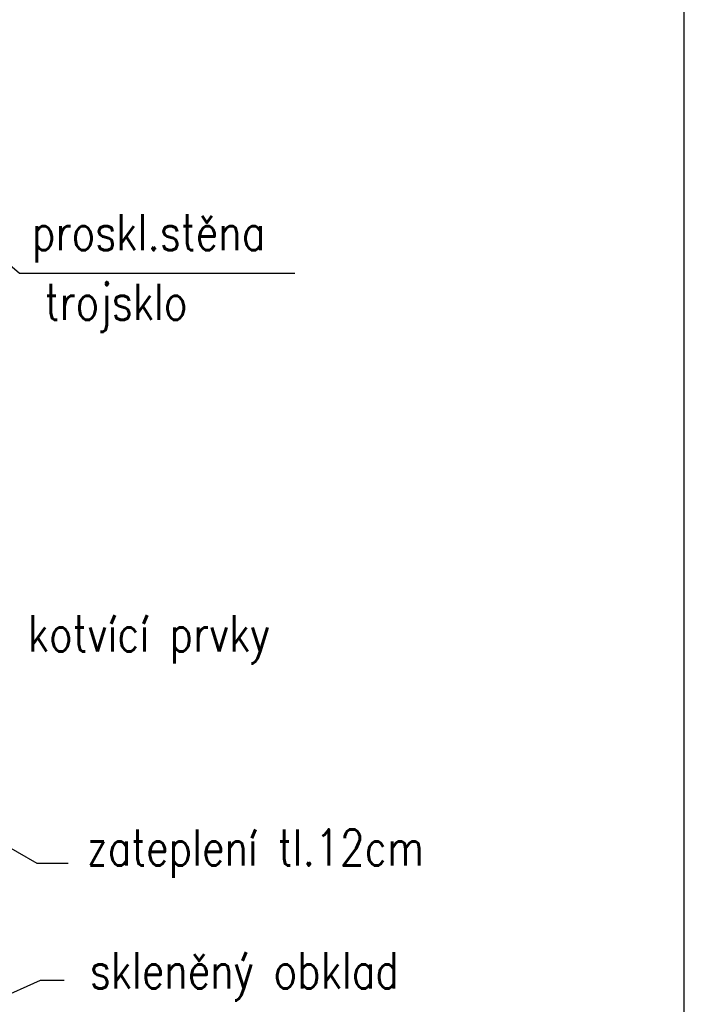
# Model space of a CAD drawing. Header units: millimetres. Extents: x -637441 to -130928, y -380379 to -53767.
# Tile 203 of 256: x -351711 to -349416, y -154375 to -150977. Entities that reach past the tile are written whole.
import ezdxf

# ---------------------------------------------------------------- set-up
doc = ezdxf.new("R2010")
doc.units = ezdxf.units.MM
doc.header["$LTSCALE"] = 10
doc.layers.add('CKFORMATY', color=7, linetype='Continuous', lineweight=25)
doc.layers.add('CKTEXTY_MALE', color=7, linetype='Continuous', lineweight=25)
doc.styles.get("Standard").update_dxf_attribs({"font": 'simplex.shx', "width": 0.8})
doc.dimstyles.new('normální', dxfattribs={"dimscale": 50, "dimtxt": 2.5, "dimasz": 2.5, "dimexe": 1.768, "dimexo": 5, "dimtad": 1, "dimrnd": 1, "dimtxsty": 'Standard', "dimblk1": 'OBLIQUE', "dimblk2": 'OBLIQUE', "dimsah": 1, "dimcen": 2.5, "dimdle": 1.8, "dimadec": 0, "dimazin": 0, "dimtfac": 1, "dimtix": 1, "dimtmove": 2, "dimatfit": 3, "dimfxl": 1, "dimarcsym": 0})

# ---------------------------------------------------------------- blocks, each defined once
blk = doc.blocks.new('FORM_a3')
blk.add_line((41.5, 0.5), (41.5, 29.2))
blk = doc.blocks.new('_OBLIQUE')
at = {"color": 0, "linetype": 'ByBlock'}
blk.add_line((-0.5, -0.5), (0.5, 0.5), dxfattribs=at)

msp = doc.modelspace()

# ---------------------------------------------------------------- block references
at = {"layer": 'CKFORMATY', "xscale": 500, "yscale": 500, "zscale": 500}
msp.add_blockref('FORM_a3', (-370166.389, -160593.794), dxfattribs=at)

# ---------------------------------------------------------------- texts
at = {"layer": 'CKTEXTY_MALE', "color": 7, "width": 0.8}
for s, p in [('proskl.stěna', (-351668.512, -151773.118)), ('kotvící prvky', (-351682.34, -153157.679)), ('zateplení tl.12cm', (-351479.788, -153896.485)), ('skleněný obklad', (-351468.741, -154320.526))]:
    msp.add_text(s, height=125, dxfattribs=at).set_placement(p)
at = {"layer": 'CKTEXTY_MALE', "width": 0.8}
msp.add_text('trojsklo', height=125, dxfattribs=at).set_placement((-351624.702, -152013.286))

# ---------------------------------------------------------------- leaders
at = {"layer": 'CKTEXTY_MALE'}
for points in [[(-352194.083, -151434.741), (-351711.536, -151852.12), (-350760.507, -151852.12)], [(-352259.83, -153534.717), (-351652.115, -153888.272), (-351543.27, -153888.272)], [(-352084.083, -154491.128), (-351638.508, -154291.687), (-351556.875, -154291.687)]]:
    msp.add_leader(points, dimstyle='normální', override={"dimgap": 0.625, "dimtad": 0}, dxfattribs=at)

doc.saveas('drawing.dxf')
